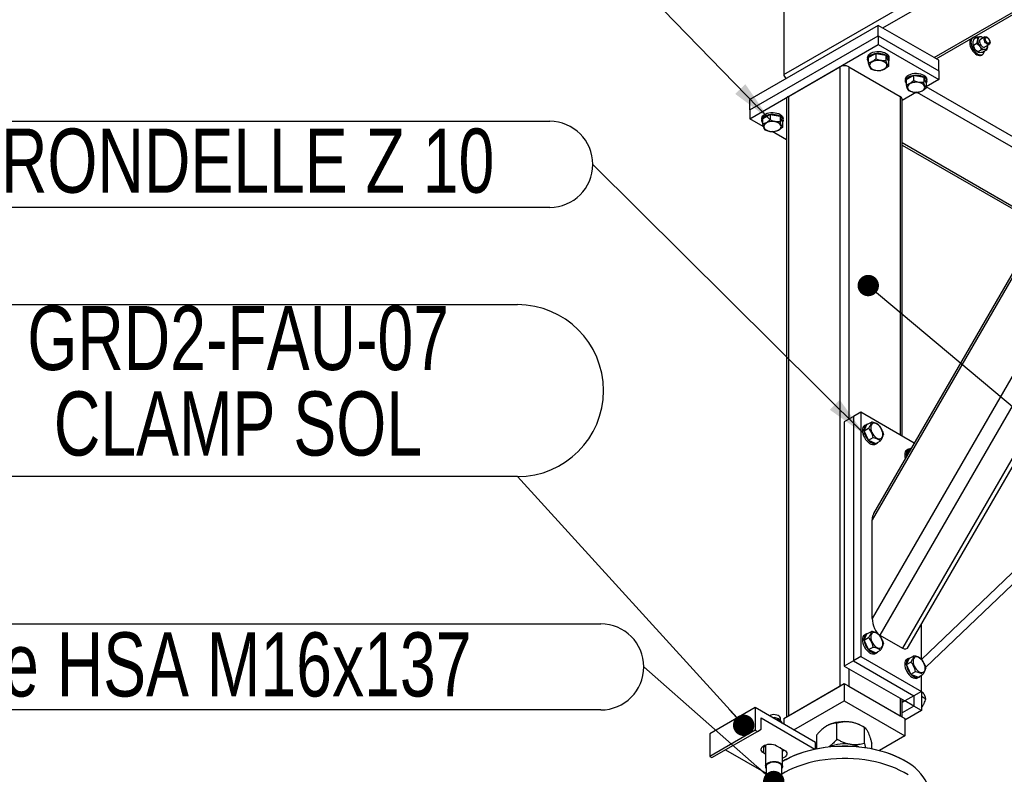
# Model space of a CAD drawing. Header units: millimetres. Extents: x 5 to 589, y 5 to 415.
# Tile 56 of 76: x 389 to 435, y 296 to 331. Entities that reach past the tile are written whole.
import ezdxf

# ---------------------------------------------------------------- set-up
doc = ezdxf.new("R2010")
doc.units = ezdxf.units.MM
doc.layers.add('NOTES', color=6, linetype='Continuous')
doc.layers.add('TRAIT-FORT', color=4, linetype='Continuous', lineweight=25)
doc.styles.add('SLDTEXTSTYLE0', font='TXT', dxfattribs={"width": 0.75})
doc.dimstyles.new('SLDDIMSTYLE2', dxfattribs={"dimtxt": 0.18, "dimasz": 1, "dimexe": 0, "dimexo": 0.0625, "dimgap": 0, "dimtad": 0, "dimtih": 1, "dimtoh": 1, "dimdec": 0, "dimrnd": 1e-09, "dimzin": 0, "dimdsep": 46, "dimtxsty": 'Standard', "dimblk1": 'DOT', "dimblk2": 'DOT', "dimsah": 1, "dimcen": 0.09, "dimadec": 0, "dimazin": 0, "dimtfac": 1, "dimtdec": 0, "dimtofl": 0, "dimtmove": 0, "dimatfit": 3, "dimldrblk": 'DOT', "dimfxl": 1, "dimfrac": 2, "dimtolj": 1, "dimtzin": 0, "dimarcsym": 0})
doc.dimstyles.new('SLDDIMSTYLE3', dxfattribs={"dimtxt": 0.18, "dimasz": 2, "dimexe": 0, "dimexo": 0.0625, "dimgap": 0, "dimtad": 0, "dimtih": 1, "dimtoh": 1, "dimdec": 0, "dimrnd": 1e-09, "dimzin": 0, "dimdsep": 46, "dimtxsty": 'Standard', "dimsah": 1, "dimcen": 0.09, "dimadec": 0, "dimazin": 0, "dimtfac": 2, "dimtdec": 0, "dimtofl": 0, "dimtmove": 0, "dimatfit": 3, "dimfxl": 1, "dimfrac": 2, "dimtolj": 1, "dimtzin": 0, "dimarcsym": 0})

# ---------------------------------------------------------------- blocks, each defined once
blk = doc.blocks.new('SW_NOTE_6')
at = {"layer": 'NOTES', "color": 0}
for p, q in [((-25.912, 8.05), (0, 8.05)), ((0, 0), (-25.912, 0))]:
    blk.add_line(p, q, dxfattribs=at)
for centre, start, end in [((-25.912, 4.025), 90, 270), ((0, 4.025), 270, 90)]:
    blk.add_arc(centre, 4.025, start, end, dxfattribs=at)
at = {"layer": 'NOTES', "color": 0, "char_height": 3, "attachment_point": 2, "style": 'SLDTEXTSTYLE0'}
for s, insert in [('GRD2-FAU-07', (-13.062, 7.988)), ('CLAMP SOL', (-13.073, 3.988))]:
    blk.add_mtext(s, dxfattribs=dict(at, insert=insert))
blk = doc.blocks.new('_Dot')
at = {"color": 0, "linetype": 'ByBlock', "lineweight": -2}
blk.add_line((-0.5, 0), (-1, 0), dxfattribs=at)
at = {"color": 0, "linetype": 'ByBlock', "const_width": 0.5}
blk.add_lwpolyline([(-0.25, 0, 1), (0.25, 0, 1)], format="xyb", close=True, dxfattribs=at)
blk = doc.blocks.new('SW_NOTE_9')
at = {"layer": 'NOTES', "color": 0}
for p, q in [((-29.937, 2.013), (-2.013, 2.013)), ((-2.013, -2.013), (-29.937, -2.013))]:
    blk.add_line(p, q, dxfattribs=at)
for centre, start, end in [((-29.937, 0), 90, 270), ((-2.013, 0), 270, 90)]:
    blk.add_arc(centre, 2.013, start, end, dxfattribs=at)
at = {"layer": 'NOTES', "color": 0, "insert": (-16.141, 1.673), "char_height": 3, "attachment_point": 2, "style": 'SLDTEXTSTYLE0'}
blk.add_mtext('RONDELLE Z 10', dxfattribs=at)
blk = doc.blocks.new('SW_NOTE_13')
at = {"layer": 'NOTES', "color": 0}
for p, q in [((-44.906, 2.013), (-2.013, 2.013)), ((-2.013, -2.013), (-44.906, -2.013))]:
    blk.add_line(p, q, dxfattribs=at)
blk.add_arc((-2.013, 0), 2.013, 270, 90, dxfattribs=at)
at = {"layer": 'NOTES', "color": 0, "insert": (-23.531, 1.617), "char_height": 3, "attachment_point": 2, "style": 'SLDTEXTSTYLE0'}
blk.add_mtext('Cheville HSA M16x137', dxfattribs=at)

msp = doc.modelspace()

# ---------------------------------------------------------------- linework, layer by layer
at = {"layer": 'TRAIT-FORT', "color": 4, "linetype": 'Continuous', "lineweight": 25}
for p, q in [((424.2819, 328.50013), (468.54667, 354.05364)), ((451.85908, 342.25646), (428.77205, 302.26853)), ((451.00549, 342.1719), (428.41849, 303.05003)), ((452.91977, 341.64414), (429.83274, 301.65621)), ((430.12136, 301.7336), (452.99705, 341.35552)), ((447.00552, 339.86277), (428.41849, 307.66907)), ((446.7817, 339.65866), (428.48336, 307.96499)), ((428.9134, 330.68401), (442.3838, 338.46031)), ((431.31759, 329.2961), (444.22221, 336.74578)), ((431.40545, 329.24541), (444.31001, 336.69505)), ((424.2819, 334.4402), (424.2819, 328.50013)), ((428.70131, 330.80644), (422.6909, 327.33671)), ((428.70131, 330.31652), (428.70131, 330.80644)), ((431.52974, 329.17363), (428.70131, 330.80644)), ((422.6909, 326.84678), (428.70131, 330.31652)), ((428.70131, 330.31652), (428.70131, 329.90826)), ((428.70131, 330.31652), (431.52974, 328.6837)), ((433.12559, 330.22728), (433.07251, 330.19664)), ((433.32398, 330.24704), (433.16524, 330.1554)), ((433.68975, 330.26433), (433.48036, 330.14346)), ((433.58043, 330.23557), (433.55373, 330.25093)), ((422.6909, 326.43852), (428.70131, 329.90826)), ((428.70131, 329.90826), (431.52974, 328.27544)), ((433.30705, 329.95101), (433.14831, 329.85937)), ((433.68037, 329.79701), (433.88976, 329.91788)), ((428.20135, 329.29597), (428.20135, 329.21431)), ((428.23122, 329.29563), (428.58829, 329.49)), ((428.23122, 329.29563), (428.23122, 329.05086)), ((428.58829, 329.49), (428.58829, 329.24524)), ((428.58829, 329.49), (429.05838, 329.40868)), ((429.05838, 329.40868), (429.05838, 329.16391)), ((429.1714, 329.13298), (429.05838, 329.40868)), ((429.20128, 329.21431), (429.20128, 329.29597)), ((433.35055, 329.57219), (433.37719, 329.55678)), ((433.5279, 329.65368), (433.36916, 329.56204)), ((433.52244, 329.41721), (433.57551, 329.44785)), ((433.76575, 329.65236), (433.607, 329.56072)), ((424.49405, 327.47945), (426.89824, 328.86736)), ((426.89824, 328.86736), (426.89824, 299.88016)), ((427.3224, 328.86736), (429.72659, 327.47945)), ((427.3224, 328.86736), (427.3224, 312.37319)), ((429.1714, 329.13298), (429.1714, 328.88821)), ((431.52974, 328.6837), (431.52974, 329.17363)), ((429.99896, 328.27514), (430.35603, 328.46951)), ((430.35603, 328.46951), (430.35603, 328.22474)), ((430.35603, 328.46951), (430.82619, 328.38815)), ((430.82619, 328.38815), (430.82619, 328.14338)), ((430.93921, 328.11245), (430.82619, 328.38815)), ((431.52974, 328.6837), (431.52974, 328.27544)), ((429.96909, 328.27548), (429.96909, 328.19381)), ((429.99896, 328.27514), (429.99896, 328.03037)), ((437.73942, 323.9969), (430.93914, 327.92262)), ((431.52974, 328.27544), (430.93921, 327.93454)), ((430.93921, 328.11245), (430.93921, 327.86768)), ((430.96908, 328.19377), (430.96908, 328.27544)), ((424.49405, 327.47945), (424.49405, 298.49225)), ((429.72659, 327.47945), (429.72659, 311.6384)), ((430.48477, 327.67219), (429.81453, 327.28527)), ((437.52733, 323.6295), (430.52644, 327.67103)), ((422.6909, 326.84678), (422.6909, 327.33671)), ((424.40618, 327.35702), (424.40618, 298.44156)), ((429.81446, 311.58771), (429.81446, 327.35702)), ((422.6909, 326.84678), (422.6909, 326.43852)), ((423.2815, 326.43821), (423.6385, 326.63255)), ((423.6385, 326.63255), (423.6385, 326.38778)), ((423.6385, 326.63255), (424.10859, 326.55123)), ((424.10859, 326.55123), (424.10859, 326.30646)), ((424.22168, 326.27557), (424.10859, 326.55123)), ((423.31926, 326.07578), (422.6909, 326.43852)), ((423.25156, 326.43852), (423.25156, 326.35685)), ((423.2815, 326.43821), (423.2815, 326.19344)), ((424.22168, 326.27557), (424.22168, 326.0308)), ((424.25155, 326.35689), (424.25155, 326.43856)), ((424.40611, 325.44835), (423.73426, 325.8362)), ((436.32531, 321.5476), (429.81446, 325.30623)), ((429.81453, 325.20477), (436.28141, 321.47152)), ((447.14086, 316.81413), (430.72308, 301.13291)), ((430.90853, 300.75225), (447.28996, 316.39871)), ((427.88818, 312.69975), (427.53462, 312.49564)), ((430.38489, 311.25842), (427.88818, 312.69975)), ((427.88818, 312.69975), (427.88818, 301.26818)), ((427.53462, 312.49564), (427.11032, 312.25069)), ((427.11032, 312.25069), (427.11032, 300.81913)), ((427.53462, 312.49564), (427.53462, 301.06408)), ((428.17269, 312.11919), (428.38471, 312.24158)), ((428.0389, 311.82667), (428.17269, 312.11919)), ((428.0389, 311.82667), (428.25091, 311.94907)), ((428.24936, 311.38654), (428.0389, 311.82667)), ((428.13311, 312.11214), (428.06243, 312.07134)), ((428.24936, 311.38654), (428.46138, 311.50894)), ((428.24936, 311.38654), (428.59355, 311.23897)), ((428.59355, 311.23897), (428.80557, 311.36136)), ((428.5624, 311.20528), (428.63307, 311.24608)), ((430.01886, 310.68367), (430.15258, 310.97622)), ((430.113, 310.96917), (430.04232, 310.92837)), ((430.15258, 310.97622), (430.25657, 311.03625)), ((430.01886, 310.68367), (430.07011, 310.71325)), ((430.0343, 310.65131), (430.01886, 310.68367)), ((428.41849, 303.05003), (428.41849, 307.66907)), ((430.71661, 301.14183), (430.71661, 302.76453)), ((428.0389, 302.02819), (428.17269, 302.32071)), ((428.0389, 302.02819), (428.25091, 302.15059)), ((428.13311, 302.31364), (428.06243, 302.27284)), ((428.17269, 302.32071), (428.38471, 302.4431)), ((428.77205, 302.26853), (429.83274, 301.65621)), ((428.24936, 301.58806), (428.0389, 302.02819)), ((428.24936, 301.58806), (428.46138, 301.71046)), ((427.88818, 301.26818), (427.53462, 301.06408)), ((427.88818, 301.26818), (430.71661, 299.63537)), ((428.24936, 301.58806), (428.59355, 301.44049)), ((428.5624, 301.40678), (428.63307, 301.44758)), ((428.59355, 301.44049), (428.80557, 301.56288)), ((430.15258, 301.17774), (430.3646, 301.30014)), ((427.53462, 301.06408), (427.11032, 300.81913)), ((427.11032, 300.81913), (429.93874, 299.18632)), ((427.53462, 301.06408), (430.36305, 299.43126)), ((430.01886, 300.88519), (430.15258, 301.17774)), ((430.01886, 300.88519), (430.23087, 301.00758)), ((430.22925, 300.4451), (430.01886, 300.88519)), ((430.113, 301.17067), (430.04232, 301.12987)), ((427.3224, 300.6967), (427.3224, 299.88016)), ((430.22925, 300.4451), (430.44127, 300.56749)), ((430.22925, 300.4451), (430.57344, 300.29752)), ((430.54229, 300.26381), (430.61296, 300.30461)), ((430.57344, 300.29752), (430.78546, 300.41992)), ((430.71661, 299.63537), (430.71661, 300.38017)), ((424.2819, 298.36978), (427.11032, 300.00259)), ((424.49405, 298.49225), (426.89824, 299.88016)), ((427.11032, 300.00259), (427.11032, 299.18605)), ((427.11032, 300.00259), (429.93874, 298.36978)), ((427.3224, 299.88016), (429.72659, 298.49225)), ((430.36305, 299.43126), (429.93874, 299.18632)), ((430.36298, 299.43125), (430.36298, 298.94142)), ((430.71661, 299.63537), (430.36305, 299.43126)), ((430.71654, 299.63536), (430.71654, 298.73731)), ((430.71654, 299.62559), (430.78539, 299.58584)), ((430.71661, 299.41027), (430.91918, 299.29332)), ((424.75886, 297.82859), (427.11032, 299.18605)), ((427.11032, 299.18605), (429.93874, 297.55324)), ((429.72659, 299.30879), (429.72659, 298.49225)), ((429.81446, 298.44156), (429.81446, 299.2581)), ((430.36298, 298.94142), (429.81446, 298.62476)), ((429.93874, 299.18632), (429.81453, 299.11461)), ((430.36298, 298.94142), (429.93874, 299.18632)), ((430.71654, 298.73731), (430.36298, 298.94142)), ((422.93846, 298.87956), (420.81709, 297.65492)), ((422.93846, 298.87956), (422.93846, 297.81805)), ((425.76688, 297.24674), (422.93846, 298.87956)), ((430.71654, 298.73731), (429.93874, 298.2883)), ((423.22128, 298.38966), (425.73937, 296.936)), ((423.22128, 297.85891), (423.22128, 298.38966)), ((424.18762, 298.18587), (424.1009, 298.29825)), ((424.12727, 298.26403), (424.12727, 298.36947)), ((424.2819, 298.36978), (424.2819, 298.10393)), ((426.76667, 297.39379), (426.76667, 298.14845)), ((428.04942, 297.95), (427.92365, 298.02265)), ((429.93874, 298.36978), (429.93874, 297.55324)), ((422.93846, 297.81805), (420.81709, 296.59341)), ((420.81709, 297.65492), (420.81709, 296.59341)), ((420.92316, 296.53218), (423.04453, 297.75682)), ((422.93846, 297.81805), (423.04453, 297.75682)), ((423.04453, 297.75682), (423.22128, 297.85891)), ((425.82771, 296.95414), (425.82771, 297.60639)), ((428.04928, 297.19541), (428.04928, 297.95006)), ((429.93874, 297.55324), (428.75594, 296.87042)), ((423.34536, 297.07347), (423.32607, 297.08538)), ((423.34536, 296.74684), (423.34536, 297.07347)), ((423.4223, 297.02905), (423.34536, 297.07347)), ((423.4223, 297.12853), (423.4223, 296.12399)), ((423.94566, 297.09339), (424.10785, 296.99976)), ((425.76688, 296.94178), (425.76688, 297.24674)), ((428.04928, 297.19541), (428.10579, 296.99991)), ((428.393, 296.95415), (428.393, 297.20959)), ((420.81709, 296.59341), (420.92316, 296.53218)), ((421.55961, 296.89964), (423.46229, 295.80124)), ((423.4223, 296.70242), (423.34536, 296.74684)), ((424.13705, 296.98291), (424.29923, 296.88928)), ((424.22228, 296.12403), (424.22228, 296.93374)), ((423.46229, 296.12403), (423.46229, 294.48324)), ((424.18229, 294.4832), (424.18229, 296.12399)), ((424.31683, 296.40955), (424.28142, 296.38917)), ((429.87785, 296.42446), (429.90388, 296.40959)), ((429.93922, 296.38917), (429.90388, 296.40959))]:
    msp.add_line(p, q, dxfattribs=at)
at = {"layer": 'TRAIT-FORT', "color": 4, "linetype": 'Continuous', "lineweight": 25, "flags": 128}
for points in [[(433.29613, 330.23101), (433.24353, 330.24539), (433.1854, 330.24699), (433.13408, 330.2318), (433.09153, 330.20053), (433.05963, 330.15436), (433.03967, 330.09522), (433.03239, 330.02554), (433.03812, 329.94818), (433.05667, 329.86628)], [(433.93116, 330.00946), (433.92489, 329.96496), (433.90662, 329.93165), (433.87796, 329.91251), (433.84141, 329.90927), (433.80034, 329.92214), (433.75826, 329.95007), (433.71908, 329.99048), (433.6861, 330.03987), (433.66237, 330.09379), (433.64989, 330.1475), (433.64989, 330.19619), (433.66237, 330.2355), (433.6861, 330.26202), (433.71908, 330.27333), (433.75826, 330.26851), (433.80034, 330.24786), (433.84141, 330.2133), (433.87796, 330.16787), (433.90662, 330.11564), (433.92489, 330.06123), (433.93116, 330.00946)], [(433.91626, 330.04166), (433.90985, 330.00348), (433.89144, 329.97726), (433.86326, 329.9662), (433.82859, 329.97166), (433.79178, 329.99292), (433.75718, 330.02743), (433.72893, 330.07108), (433.71052, 330.11856), (433.70411, 330.16413), (433.71052, 330.20233), (433.72893, 330.22855), (433.75718, 330.23957), (433.79178, 330.23415), (433.82859, 330.21289), (433.86326, 330.17834), (433.89144, 330.13473), (433.90985, 330.08725), (433.91626, 330.04166)], [(433.07251, 330.19664), (433.03846, 330.16989), (433.00656, 330.12373), (432.9866, 330.06458), (432.97932, 329.99491), (432.98505, 329.91754), (433.0036, 329.83564)], [(433.0036, 329.83564), (433.03421, 329.75256), (433.07555, 329.67171), (433.12599, 329.59639), (433.18351, 329.52966), (433.24562, 329.47434), (433.30989, 329.43259), (433.37361, 329.4062), (433.43424, 329.39622), (433.48926, 329.40303), (433.52244, 329.41721)], [(433.05667, 329.86628), (433.08728, 329.78319), (433.12862, 329.70235), (433.17906, 329.62703), (433.23658, 329.5603), (433.29869, 329.50498), (433.36296, 329.46323), (433.42668, 329.43683), (433.48731, 329.42685), (433.54233, 329.43367), (433.58954, 329.457), (433.62696, 329.49592), (433.65299, 329.54885), (433.66405, 329.59369)], [(433.48036, 330.14346), (433.45716, 330.12146), (433.44219, 330.08458), (433.4395, 330.03757), (433.44934, 329.98454), (433.47079, 329.93027), (433.50201, 329.87954), (433.54018, 329.83687), (433.58192, 329.80603), (433.62353, 329.7898), (433.66136, 329.78957), (433.68037, 329.79701)], [(433.80971, 329.82091), (433.80965, 329.85566), (433.8085, 329.87094)], [(428.20135, 329.29597), (428.20371, 329.32435), (428.22199, 329.37819), (428.25766, 329.42907), (428.30925, 329.47513), (428.37513, 329.51472), (428.45268, 329.54641), (428.53933, 329.56902), (428.63172, 329.58179), (428.72674, 329.58425), (428.82081, 329.57627), (428.9105, 329.55812)], [(428.23122, 329.11601), (428.22118, 329.13388), (428.20344, 329.1878), (428.20371, 329.24269), (428.22199, 329.29653), (428.25766, 329.34741), (428.30925, 329.39346), (428.37513, 329.43305), (428.45268, 329.46474), (428.53933, 329.48736), (428.63172, 329.50013), (428.72674, 329.50258), (428.82081, 329.4946), (428.9105, 329.47646)], [(428.9105, 329.55812), (428.99263, 329.53056), (429.06432, 329.49448), (429.12278, 329.45122), (429.16607, 329.40241), (429.19258, 329.34966), (429.20128, 329.29597)], [(428.9105, 329.47646), (428.99263, 329.4489), (429.06432, 329.41281), (429.12278, 329.36956), (429.16607, 329.32074), (429.19258, 329.26799), (429.20128, 329.21337), (429.19197, 329.15879), (429.17147, 329.11597)], [(428.81723, 329.15178), (428.73429, 329.16081), (428.64993, 329.15968), (428.56779, 329.14847), (428.49146, 329.1276), (428.42429, 329.0981), (428.36933, 329.06115), (428.3288, 329.01837), (428.30453, 328.97173), (428.29765, 328.92315), (428.30844, 328.8748), (428.33635, 328.82886), (428.38019, 328.78721), (428.43811, 328.75174), (428.50757, 328.72402), (428.58539, 328.70526), (428.66834, 328.69623), (428.75277, 328.69732), (428.83483, 328.70857), (428.91124, 328.72939), (428.97834, 328.75894), (429.0333, 328.79589), (429.07389, 328.83863), (429.0981, 328.88531), (429.10498, 328.93389), (429.09426, 328.9822), (429.06627, 329.02818), (429.02244, 329.06983), (428.96451, 329.1053), (428.89512, 329.13298), (428.81723, 329.15178)], [(429.96909, 328.27548), (429.97152, 328.30382), (429.98979, 328.35766), (430.0254, 328.40858), (430.07705, 328.45459), (430.14287, 328.49422), (430.22049, 328.52587), (430.30707, 328.54853), (430.39946, 328.5613), (430.49448, 328.56375), (430.58855, 328.55577), (430.67824, 328.53763)], [(429.99903, 328.09548), (429.98892, 328.11338), (429.97118, 328.1673), (429.97152, 328.22215), (429.98979, 328.27599), (430.0254, 328.32691), (430.07705, 328.37293), (430.14287, 328.41256), (430.22049, 328.44421), (430.30707, 328.46686), (430.39946, 328.47963), (430.49448, 328.48208), (430.58855, 328.4741), (430.67824, 328.45596)], [(430.67824, 328.53763), (430.76044, 328.51003), (430.83206, 328.47398), (430.89052, 328.43073), (430.93388, 328.38187), (430.96032, 328.32916), (430.96908, 328.27544)], [(430.67824, 328.45596), (430.76044, 328.42836), (430.83206, 328.39231), (430.89052, 328.34906), (430.93388, 328.30021), (430.96032, 328.2475), (430.96908, 328.19284), (430.95978, 328.13826), (430.93921, 328.09548)], [(430.58497, 328.13128), (430.50203, 328.14032), (430.41767, 328.13919), (430.33553, 328.12798), (430.2592, 328.10711), (430.1921, 328.07756), (430.13707, 328.04066), (430.09654, 327.99787), (430.07233, 327.9512), (430.06539, 327.90265), (430.07618, 327.8543), (430.10416, 327.80833), (430.14799, 327.76667), (430.20585, 327.73125), (430.27531, 327.70353), (430.3532, 327.68473), (430.43614, 327.67569), (430.52051, 327.67682), (430.60264, 327.68803), (430.67898, 327.7089), (430.74608, 327.73845), (430.8011, 327.77535), (430.84163, 327.81814), (430.86584, 327.86481), (430.87272, 327.9134), (430.862, 327.96171), (430.83401, 328.00768), (430.79018, 328.04934), (430.73232, 328.08476), (430.66286, 328.11248), (430.58497, 328.13128)], [(423.25156, 326.43852), (423.25398, 326.46694), (423.27226, 326.52078), (423.30786, 326.57162), (423.35952, 326.61771), (423.4254, 326.6573), (423.50295, 326.68899), (423.58961, 326.71161), (423.68199, 326.72438), (423.77701, 326.72683), (423.87101, 326.71881), (423.96077, 326.70071)], [(423.28143, 326.25856), (423.27138, 326.27642), (423.25371, 326.33038), (423.25398, 326.38527), (423.27226, 326.43911), (423.30786, 326.48995), (423.35952, 326.53604), (423.4254, 326.57563), (423.50295, 326.60732), (423.58961, 326.62994), (423.68199, 326.64271), (423.77701, 326.64516), (423.87101, 326.63714), (423.96077, 326.61904)], [(423.96077, 326.70071), (424.04291, 326.67315), (424.11459, 326.63706), (424.17306, 326.59381), (424.21635, 326.54499), (424.24285, 326.49224), (424.25155, 326.43856)], [(423.96077, 326.61904), (424.04291, 326.59148), (424.11459, 326.55539), (424.17306, 326.51214), (424.21635, 326.46332), (424.24285, 326.41057), (424.25155, 326.35596), (424.24218, 326.30134), (424.22168, 326.25852)], [(423.86751, 326.29436), (423.78456, 326.30339), (423.7002, 326.30227), (423.61807, 326.29105), (423.54173, 326.27019), (423.47456, 326.24068), (423.41954, 326.2037), (423.37908, 326.16095), (423.3548, 326.11431), (423.34792, 326.06573), (423.35871, 326.01738), (423.38656, 325.9714), (423.43046, 325.92979), (423.48839, 325.89432), (423.55785, 325.86661), (423.63567, 325.84784), (423.71861, 325.83881), (423.80304, 325.8399), (423.88511, 325.85115), (423.96144, 325.87194), (424.02854, 325.90149), (424.08357, 325.93847), (424.1241, 325.98118), (424.14837, 326.02789), (424.15519, 326.07644), (424.14446, 326.12475), (424.11654, 326.17076), (424.07264, 326.21238), (424.01472, 326.24784), (423.9454, 326.27556), (423.86751, 326.29436)], [(427.98583, 311.98322), (427.96614, 311.9204), (427.95892, 311.84739), (427.96445, 311.76685), (427.98259, 311.68164), (428.01267, 311.59486), (428.0536, 311.50963), (428.10384, 311.42908), (428.16163, 311.35608), (428.22488, 311.29328), (428.29124, 311.24298), (428.35841, 311.20696), (428.42395, 311.18648), (428.48545, 311.18236), (428.54068, 311.19471), (428.5624, 311.20528)], [(428.0565, 312.02402), (428.03681, 311.96119), (428.02959, 311.88819), (428.03512, 311.80765), (428.05326, 311.72244), (428.08334, 311.63566), (428.12427, 311.55043), (428.17451, 311.46988), (428.2323, 311.39688), (428.29556, 311.33408), (428.36191, 311.28378), (428.42908, 311.24775), (428.49462, 311.22728), (428.55613, 311.22316), (428.61135, 311.23551), (428.65829, 311.26393), (428.68425, 311.29137)], [(428.36717, 312.10109), (428.35004, 312.04497), (428.34519, 311.97907), (428.35281, 311.90632), (428.37257, 311.82987), (428.40359, 311.75309), (428.44452, 311.67933), (428.49361, 311.61178), (428.54871, 311.5534), (428.60738, 311.50678), (428.66699, 311.47397), (428.72512, 311.45629), (428.77907, 311.45464), (428.82647, 311.46907), (428.86538, 311.49888), (428.89404, 311.54281), (428.91117, 311.59895), (428.91603, 311.66483), (428.90841, 311.7376), (428.88865, 311.81405), (428.85763, 311.89083), (428.81663, 311.96463), (428.76753, 312.03218), (428.71251, 312.0905), (428.65384, 312.13714), (428.59416, 312.16997), (428.5361, 312.18761), (428.48215, 312.18926), (428.43468, 312.17488), (428.39577, 312.14506), (428.36717, 312.10109)], [(427.98583, 302.18474), (427.96614, 302.12192), (427.95892, 302.04891), (427.96445, 301.96835), (427.98259, 301.88314), (428.01267, 301.79638), (428.0536, 301.71113), (428.10384, 301.6306), (428.16163, 301.5576), (428.22488, 301.4948), (428.29124, 301.4445), (428.35841, 301.40848), (428.42395, 301.388), (428.48545, 301.38386), (428.54068, 301.39623), (428.5624, 301.40678)], [(428.0565, 302.22554), (428.03681, 302.16271), (428.02959, 302.08971), (428.03512, 302.00915), (428.05326, 301.92394), (428.08334, 301.83718), (428.12427, 301.75193), (428.17451, 301.6714), (428.2323, 301.5984), (428.29556, 301.5356), (428.36191, 301.4853), (428.42908, 301.44927), (428.49462, 301.4288), (428.55613, 301.42466), (428.61135, 301.43703), (428.65829, 301.46543), (428.68425, 301.49287)], [(428.36717, 302.30261), (428.35004, 302.24647), (428.34519, 302.18059), (428.35281, 302.10782), (428.37257, 302.03139), (428.40359, 301.95461), (428.44452, 301.88083), (428.49361, 301.81328), (428.54871, 301.75492), (428.60738, 301.70828), (428.66699, 301.67549), (428.72512, 301.65781), (428.77907, 301.65616), (428.82647, 301.67057), (428.86538, 301.7004), (428.89404, 301.74433), (428.91117, 301.80045), (428.91603, 301.86635), (428.90841, 301.9391), (428.88865, 302.01555), (428.85763, 302.09233), (428.81663, 302.16613), (428.76753, 302.23368), (428.71251, 302.29202), (428.65384, 302.33864), (428.59416, 302.37149), (428.5361, 302.38913), (428.48215, 302.39077), (428.43468, 302.37638), (428.39577, 302.34657), (428.36717, 302.30261)], [(430.34706, 301.15965), (430.32993, 301.1035), (430.32508, 301.03762), (430.3327, 300.96485), (430.35246, 300.88842), (430.38348, 300.81164), (430.42441, 300.73786), (430.4735, 300.67032), (430.5286, 300.61196), (430.58727, 300.56532), (430.64695, 300.53248), (430.70501, 300.51485), (430.75896, 300.5132), (430.80636, 300.52761), (430.84527, 300.55744), (430.87393, 300.60136), (430.89106, 300.65749), (430.89592, 300.72339), (430.8883, 300.79614), (430.86854, 300.87258), (430.83752, 300.94936), (430.79652, 301.02316), (430.74742, 301.09071), (430.6924, 301.14905), (430.63373, 301.19567), (430.57405, 301.22853), (430.51599, 301.24616), (430.46204, 301.24781), (430.41457, 301.23342), (430.37566, 301.20361), (430.34706, 301.15965)], [(429.96572, 301.04177), (429.94603, 300.97895), (429.93881, 300.90594), (429.94434, 300.82539), (429.96248, 300.74018), (429.99256, 300.65341), (430.03349, 300.56817), (430.08373, 300.48763), (430.14152, 300.41463), (430.20478, 300.35184), (430.2712, 300.3015), (430.33836, 300.26547), (430.40384, 300.24503), (430.46534, 300.24089), (430.52057, 300.25326), (430.54229, 300.26381)], [(430.03639, 301.08257), (430.0167, 301.01975), (430.00948, 300.94674), (430.01501, 300.86618), (430.03315, 300.78098), (430.06323, 300.69421), (430.10416, 300.60896), (430.1544, 300.52843), (430.21219, 300.45543), (430.27545, 300.39263), (430.34187, 300.3423), (430.40904, 300.30627), (430.47452, 300.28583), (430.53602, 300.28169), (430.59124, 300.29406), (430.63818, 300.32247), (430.66414, 300.3499)], [(424.12727, 298.36947), (424.12336, 298.39758), (424.10299, 298.43838), (424.06631, 298.47513), (424.01539, 298.50576), (423.95335, 298.5285), (423.88362, 298.54197), (423.81032, 298.54543), (423.73776, 298.53866), (423.67006, 298.52207), (423.61119, 298.49658), (423.6064, 298.49389)], [(424.21176, 298.14445), (424.21048, 298.14753), (424.18068, 298.1944), (424.13408, 298.23648), (424.07298, 298.27183), (424.00008, 298.29873), (423.91889, 298.31594), (423.91336, 298.31672)], [(423.34536, 296.74684), (423.28952, 296.78662), (423.24926, 296.83229), (423.22627, 296.88177), (423.22155, 296.93292), (423.23544, 296.98353), (423.26727, 297.03133), (423.31562, 297.07435), (423.37833, 297.11055), (423.45278, 297.13843), (423.53559, 297.1568), (423.62326, 297.16482), (423.71194, 297.16214), (423.79765, 297.14886), (423.87675, 297.12562), (423.94566, 297.09339)], [(423.4223, 297.06175), (423.42122, 297.06346), (423.40079, 297.1131)], [(429.91285, 296.40423), (429.71601, 296.5086), (429.50743, 296.60519), (429.28827, 296.69348), (429.05926, 296.77313), (428.82162, 296.84375), (428.57629, 296.9051), (428.32442, 296.95683), (428.06722, 296.99872), (427.80564, 297.03061), (427.54096, 297.05237), (427.27432, 297.06381), (427.00701, 297.06498), (426.74024, 297.05587), (426.47502, 297.03645), (426.21269, 297.00686), (425.95428, 296.96723), (425.70113, 296.91771), (425.45418, 296.85854), (425.21472, 296.78998), (424.98369, 296.71236), (424.76217, 296.62597), (424.5511, 296.5313), (424.35149, 296.4286), (424.22228, 296.35425)], [(424.31683, 296.40955), (424.38602, 296.44856), (424.58306, 296.54993), (424.7915, 296.64348), (425.01026, 296.72873), (425.23839, 296.80539), (425.47489, 296.87309), (425.71866, 296.93152), (425.96871, 296.98041), (426.22389, 297.01958), (426.48297, 297.04877), (426.74482, 297.06797), (427.00829, 297.07696), (427.27237, 297.07579), (427.53556, 297.06446), (427.79688, 297.04301), (428.05522, 297.01152), (428.30925, 296.97014), (428.55795, 296.91906), (428.80024, 296.85853), (429.03491, 296.78876), (429.26102, 296.71009), (429.47749, 296.62289), (429.68337, 296.52755), (429.87785, 296.42446)], [(424.29923, 296.88928), (424.35506, 296.84949), (424.39532, 296.80383), (424.41832, 296.75435), (424.42297, 296.70316), (424.40908, 296.65255), (424.37725, 296.60475), (424.32897, 296.56177), (424.26625, 296.52556), (424.22228, 296.50758)], [(424.31555, 296.87933), (424.26625, 296.85219), (424.22228, 296.83421)], [(423.42358, 296.14279), (423.4399, 296.19184), (423.47416, 296.2377), (423.5246, 296.27827), (423.58907, 296.31159), (423.66439, 296.33616), (423.74707, 296.35079), (423.83325, 296.35484), (423.91889, 296.34807), (424.00008, 296.33086), (424.07298, 296.30396), (424.13408, 296.26861), (424.18068, 296.22653), (424.21048, 296.17966), (424.22215, 296.13018), (424.21513, 296.08043), (424.18964, 296.0327), (424.18229, 296.02332)], [(423.46229, 296.12403), (423.4635, 296.14093), (423.47901, 296.18663), (423.51172, 296.2291), (423.56, 296.26639), (423.6215, 296.29653), (423.69305, 296.31798), (423.77101, 296.32973), (423.85166, 296.33113), (423.93069, 296.32218), (424.0044, 296.3033), (424.06894, 296.27539), (424.12106, 296.23992), (424.15829, 296.19866), (424.17865, 296.15358), (424.18229, 296.12399)], [(430.09722, 295.72093), (429.91285, 295.83266), (429.71601, 295.93703), (429.50743, 296.03361), (429.28827, 296.1219), (429.05926, 296.20155), (428.82162, 296.27217), (428.57629, 296.33352), (428.32442, 296.38526), (428.06722, 296.42715), (427.80564, 296.45903), (427.54096, 296.48079), (427.27432, 296.49224), (427.00701, 296.4934), (426.74024, 296.4843), (426.47502, 296.46487), (426.21269, 296.43528), (425.95428, 296.39565), (425.70113, 296.34613), (425.45418, 296.28696), (425.21472, 296.21841), (424.98369, 296.14078), (424.76217, 296.0544), (424.5511, 295.95972), (424.35149, 295.85703), (424.18229, 295.75826)], [(431.11029, 294.75662), (431.10328, 294.89334), (431.0786, 295.04696), (431.03611, 295.19933), (430.9761, 295.34975), (430.89888, 295.49749), (430.80468, 295.64188), (430.69402, 295.78237), (430.56731, 295.91828), (430.42522, 296.04896), (430.2683, 296.17389), (430.09722, 296.29251), (429.91285, 296.40423)]]:
    msp.add_lwpolyline(points, dxfattribs=at)
at = {"layer": 'TRAIT-FORT', "color": 4, "linetype": 'Continuous', "lineweight": 25}
for centre, radius, start, end in [((433.48538, 330.13214), 0.13495, 92.962151, 185.348709), ((433.46365, 330.03252), 0.23485, 51.923991, 86.39868), ((433.60212, 329.98635), 0.48092, 179.93639, 218.015408), ((433.83194, 330.11903), 0.48092, 179.93639, 218.015408), ((433.72758, 329.99378), 0.32339, 211.908737, 261.957078), ((433.67542, 329.80828), 0.13489, 272.937709, 5.373151), ((433.57516, 329.94225), 0.43289, 215.61383, 238.744671), ((427.11032, 328.45817), 0.46089, 62.602705, 117.397295), ((424.55605, 327.3422), 0.1506, 114.312517, 174.354913), ((429.66459, 327.3422), 0.1506, 5.645087, 65.687483), ((428.15991, 311.90924), 0.18915, 121.019816, 156.975951), ((428.22208, 311.95672), 0.17873, 97.770651, 157.88133), ((430.1398, 310.76628), 0.18915, 121.019816, 156.975951), ((430.44146, 310.73018), 0.43226, 159.571771, 193.576892), ((430.20197, 310.81376), 0.17873, 97.770651, 157.88133), ((430.42357, 310.68413), 0.48374, 161.170595, 198.479816), ((428.15985, 302.11078), 0.18908, 121.009402, 156.973829), ((428.22197, 302.15834), 0.1786, 97.743361, 157.898776), ((430.20186, 301.01538), 0.1786, 97.743361, 157.898776), ((430.13974, 300.96781), 0.18908, 121.009402, 156.973829), ((423.8337, 298.01864), 0.38675, 46.300181, 99.60262), ((427.10841, 296.45488), 1.76525, 80.229349, 117.358066), ((427.21537, 296.7571), 1.45027, 60.765759, 82.368049), ((427.10896, 295.34333), 1.83061, 80.59894, 111.739872), ((427.17181, 295.55301), 1.61372, 67.485834, 81.584716), ((423.92081, 296.64206), 0.40365, 57.609142, 62.396234), ((423.57752, 296.12669), 0.15478, 174.028875, 221.884998)]:
    msp.add_arc(centre, radius, start, end, dxfattribs=at)
for centre, major_axis, ratio, start_param, end_param in [((424.70617, 328.50015), (0.42426, 0), 0.57738155, 3.14159265, 3.92702448), ((424.70617, 328.50015), (0.42426, 0), 0.57738155, 3.14159265, 3.92707208), ((428.77203, 307.46496), (-0.1625, 0.60659), 0.51763809, 0.47769661, 1.09321463), ((428.77203, 302.84591), (-0.1625, 0.60659), 0.51763809, 1.09321463, 2.66401096), ((429.83269, 302.2336), (-0.1625, 0.60659), 0.51763809, 2.66401096, 3.61928927)]:
    msp.add_ellipse(centre, major_axis=major_axis, ratio=ratio, start_param=start_param, end_param=end_param, dxfattribs=at)
for points, knots in [([(433.47841, 330.2669), (433.44913, 330.26522), (433.40261, 330.26254), (433.34525, 330.25123), (433.32398, 330.24704)], [0, 0, 0, 0, 0.62924817, 1, 1, 1, 1]), ([(433.35102, 330.11956), (433.35045, 330.14442), (433.34931, 330.19375), (433.33238, 330.22937), (433.32398, 330.24704)], [0, 0, 0, 0, 0.50392825, 1, 1, 1, 1]), ([(433.55245, 330.25132), (433.55109, 330.25218), (433.53688, 330.2611), (433.511, 330.26633), (433.4803, 330.26687), (433.47841, 330.2669)], [0, 0, 0, 0, 0.09052573, 0.94379018, 1, 1, 1, 1]), ([(433.16524, 330.1554), (433.15575, 330.13036), (433.13646, 330.07941), (433.12401, 330.0227), (433.12169, 329.99316), (433.1212, 329.98689)], [0, 0, 0, 0, 0.43237865, 0.87957701, 1, 1, 1, 1]), ([(433.1212, 329.98689), (433.12177, 329.96202), (433.12289, 329.9127), (433.13988, 329.87705), (433.14831, 329.85937)], [0, 0, 0, 0, 0.50405951, 1, 1, 1, 1]), ([(433.22323, 329.69017), (433.20583, 329.71751), (433.17132, 329.77175), (433.15594, 329.83033), (433.14831, 329.85937)], [0, 0, 0, 0, 0.50420337, 1, 1, 1, 1]), ([(433.30705, 329.95101), (433.31651, 329.97607), (433.33574, 330.02704), (433.34822, 330.08374), (433.35053, 330.11329), (433.35102, 330.11956)], [0, 0, 0, 0, 0.43236132, 0.87945235, 1, 1, 1, 1]), ([(433.30705, 329.95101), (433.33046, 329.93544), (433.37808, 329.90377), (433.42586, 329.858), (433.44829, 329.829), (433.45305, 329.82284)], [0, 0, 0, 0, 0.43208955, 0.87941023, 1, 1, 1, 1]), ([(433.45305, 329.82284), (433.47042, 329.79551), (433.5049, 329.74127), (433.52027, 329.68272), (433.5279, 329.65368)], [0, 0, 0, 0, 0.5040042, 1, 1, 1, 1]), ([(433.80971, 329.82091), (433.80618, 329.79368), (433.79916, 329.73966), (433.77683, 329.6813), (433.76575, 329.65236)], [0, 0, 0, 0, 0.50394286, 1, 1, 1, 1]), ([(433.36916, 329.56204), (433.34576, 329.5776), (433.29812, 329.60927), (433.25035, 329.655), (433.22797, 329.68402), (433.22323, 329.69017)], [0, 0, 0, 0, 0.43220057, 0.87976701, 1, 1, 1, 1]), ([(433.36916, 329.56204), (433.37566, 329.55768), (433.39318, 329.54593), (433.42961, 329.54284), (433.45251, 329.54089)], [0, 0, 0, 0, 0.37129743, 1, 1, 1, 1]), ([(433.45251, 329.54089), (433.45445, 329.54088), (433.48598, 329.54067), (433.53893, 329.54737), (433.59323, 329.55802), (433.607, 329.56072)], [0, 0, 0, 0, 0.04677894, 0.75824424, 1, 1, 1, 1]), ([(433.68233, 329.67356), (433.65308, 329.67184), (433.60656, 329.6691), (433.54919, 329.65785), (433.5279, 329.65368)], [0, 0, 0, 0, 0.62885515, 1, 1, 1, 1]), ([(433.76575, 329.65236), (433.7615, 329.65516), (433.74474, 329.6662), (433.715, 329.67288), (433.68423, 329.67352), (433.68233, 329.67356)], [0, 0, 0, 0, 0.24160096, 0.95320433, 1, 1, 1, 1]), ([(428.23122, 329.05086), (428.26222, 329.05877), (428.32491, 329.07476), (428.41769, 329.1187), (428.50643, 329.17672), (428.56083, 329.22225), (428.58829, 329.24524)], [0, 0, 0, 0, 0.2645587, 0.53496967, 0.76528122, 1, 1, 1, 1]), ([(428.23122, 329.05086), (428.24103, 329.01798), (428.26085, 328.95152), (428.29029, 328.87323), (428.31838, 328.81442), (428.33557, 328.78832), (428.34424, 328.77516)], [0, 0, 0, 0, 0.26462682, 0.53485479, 0.76536149, 1, 1, 1, 1]), ([(428.58829, 329.24524), (428.64808, 329.22248), (428.74698, 329.18485), (428.89046, 329.16193), (428.98697, 329.15945), (429.04253, 329.16292), (429.05838, 329.16391)], [0, 0, 0, 0, 0.38547627, 0.63756487, 0.89655853, 1, 1, 1, 1]), ([(429.1714, 328.88821), (429.14044, 328.86238), (429.07782, 328.81015), (428.98491, 328.75306), (428.8962, 328.71445), (428.84179, 328.70075), (428.81433, 328.69384)], [0, 0, 0, 0, 0.26455318, 0.53496974, 0.76528125, 1, 1, 1, 1]), ([(429.1714, 328.88821), (429.1616, 328.90319), (429.14178, 328.93347), (429.11233, 328.99852), (429.08425, 329.07674), (429.06705, 329.13468), (429.05838, 329.16391)], [0, 0, 0, 0, 0.26462682, 0.53485479, 0.76536149, 1, 1, 1, 1]), ([(428.34424, 328.77516), (428.40406, 328.75243), (428.50299, 328.71483), (428.64647, 328.69189), (428.743, 328.68944), (428.7985, 328.69286), (428.81433, 328.69384)], [0, 0, 0, 0, 0.385565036, 0.637653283, 0.896646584, 1, 1, 1, 1]), ([(429.99896, 328.03037), (430.02996, 328.03827), (430.09265, 328.05426), (430.18543, 328.09821), (430.27417, 328.15623), (430.32857, 328.20176), (430.35603, 328.22474)], [0, 0, 0, 0, 0.2645587, 0.53496967, 0.76528122, 1, 1, 1, 1]), ([(429.99896, 328.03037), (430.00876, 327.99748), (430.02857, 327.931), (430.05812, 327.85273), (430.0861, 327.79391), (430.1033, 327.76783), (430.11198, 327.75467)], [0, 0, 0, 0, 0.264626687, 0.535017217, 0.765361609, 1, 1, 1, 1]), ([(430.35603, 328.22474), (430.41585, 328.20197), (430.51476, 328.16433), (430.65824, 328.14138), (430.75477, 328.13899), (430.81031, 328.1424), (430.82619, 328.14338)], [0, 0, 0, 0, 0.3855794, 0.63762705, 0.89641236, 1, 1, 1, 1]), ([(430.93921, 327.86768), (430.92941, 327.88266), (430.9096, 327.91295), (430.88005, 327.97799), (430.85207, 328.05623), (430.83487, 328.11415), (430.82619, 328.14338)], [0, 0, 0, 0, 0.264626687, 0.535017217, 0.765361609, 1, 1, 1, 1]), ([(430.11198, 327.75467), (430.17182, 327.73192), (430.27077, 327.6943), (430.41425, 327.67134), (430.51077, 327.66895), (430.56624, 327.67237), (430.58207, 327.67335)], [0, 0, 0, 0, 0.385731, 0.63781939, 0.89664653, 1, 1, 1, 1]), ([(430.93921, 327.86768), (430.90821, 327.84187), (430.84552, 327.78969), (430.75277, 327.7325), (430.66391, 327.69397), (430.60952, 327.68026), (430.58207, 327.67335)], [0, 0, 0, 0, 0.2645572, 0.53496664, 0.76528254, 1, 1, 1, 1]), ([(423.2815, 326.19344), (423.3125, 326.20135), (423.37516, 326.21734), (423.46794, 326.26128), (423.55666, 326.31927), (423.61106, 326.36481), (423.6385, 326.38778)], [0, 0, 0, 0, 0.264608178, 0.534878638, 0.765423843, 1, 1, 1, 1]), ([(423.2815, 326.19344), (423.29132, 326.16056), (423.31116, 326.09409), (423.34043, 326.01579), (423.36869, 325.957), (423.38586, 325.93091), (423.39452, 325.91775)], [0, 0, 0, 0, 0.26462673, 0.53495501, 0.76536157, 1, 1, 1, 1]), ([(423.6385, 326.38778), (423.69832, 326.36505), (423.79724, 326.32745), (423.94073, 326.3045), (424.03725, 326.30206), (424.09276, 326.30548), (424.10859, 326.30646)], [0, 0, 0, 0, 0.385565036, 0.637653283, 0.896646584, 1, 1, 1, 1]), ([(424.22168, 326.0308), (424.21187, 326.04578), (424.19205, 326.07606), (424.1626, 326.14111), (424.13455, 326.21931), (424.11729, 326.27724), (424.10859, 326.30646)], [0, 0, 0, 0, 0.26465276, 0.53490721, 0.7654365, 1, 1, 1, 1]), ([(423.39452, 325.91775), (423.45434, 325.89501), (423.55326, 325.85741), (423.69675, 325.83447), (423.79327, 325.83203), (423.84878, 325.83545), (423.86461, 325.83642)], [0, 0, 0, 0, 0.385565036, 0.637653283, 0.896646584, 1, 1, 1, 1]), ([(424.22168, 326.0308), (424.19071, 326.00497), (424.1281, 325.95274), (424.03519, 325.89565), (423.94647, 325.85703), (423.89207, 325.84334), (423.86461, 325.83642)], [0, 0, 0, 0, 0.26455318, 0.53496974, 0.76528125, 1, 1, 1, 1]), ([(428.25091, 311.94907), (428.27868, 311.99249), (428.3246, 312.06429), (428.36368, 312.15261), (428.37887, 312.20549), (428.38341, 312.23357), (428.38471, 312.24158)], [0, 0, 0, 0, 0.38556685, 0.63764454, 0.89657464, 1, 1, 1, 1]), ([(428.72889, 312.09403), (428.70674, 312.1113), (428.66196, 312.14622), (428.57832, 312.18796), (428.48428, 312.21971), (428.41809, 312.23425), (428.38471, 312.24158)], [0, 0, 0, 0, 0.26462856, 0.53504548, 0.76543383, 1, 1, 1, 1]), ([(428.46138, 311.50894), (428.45085, 311.5516), (428.42957, 311.63785), (428.3807, 311.75563), (428.31987, 311.86009), (428.27404, 311.91923), (428.25091, 311.94907)], [0, 0, 0, 0, 0.26455401, 0.53487698, 0.76530973, 1, 1, 1, 1]), ([(428.72889, 312.09403), (428.75488, 312.06029), (428.80742, 311.99208), (428.86798, 311.88104), (428.91177, 311.76676), (428.93006, 311.69177), (428.93929, 311.65394)], [0, 0, 0, 0, 0.26458371, 0.53497503, 0.76543365, 1, 1, 1, 1]), ([(428.46138, 311.50894), (428.49899, 311.50059), (428.575, 311.48371), (428.67032, 311.44877), (428.74731, 311.40714), (428.78603, 311.37672), (428.80557, 311.36136)], [0, 0, 0, 0, 0.26463136, 0.53486157, 0.76524627, 1, 1, 1, 1]), ([(428.80557, 311.36136), (428.83333, 311.40479), (428.87925, 311.4766), (428.91836, 311.56488), (428.93345, 311.61785), (428.93799, 311.64593), (428.93929, 311.65394)], [0, 0, 0, 0, 0.38557813, 0.63766319, 0.89657162, 1, 1, 1, 1]), ([(428.25091, 302.15059), (428.27868, 302.194), (428.32461, 302.2658), (428.36368, 302.35413), (428.37887, 302.40701), (428.38341, 302.43509), (428.38471, 302.4431)], [0, 0, 0, 0, 0.38552312, 0.63764482, 0.89657472, 1, 1, 1, 1]), ([(428.46138, 301.71046), (428.45085, 301.75311), (428.42956, 301.83936), (428.3807, 301.95715), (428.31987, 302.06161), (428.27404, 302.12075), (428.25091, 302.15059)], [0, 0, 0, 0, 0.264516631, 0.534877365, 0.765309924, 1, 1, 1, 1]), ([(428.72889, 302.29553), (428.70674, 302.3128), (428.66196, 302.34772), (428.57832, 302.38949), (428.48428, 302.42122), (428.41809, 302.43577), (428.38471, 302.4431)], [0, 0, 0, 0, 0.26463017, 0.53504265, 0.7654324, 1, 1, 1, 1]), ([(428.72889, 302.29553), (428.75488, 302.26179), (428.80742, 302.19358), (428.86798, 302.08255), (428.91177, 301.96828), (428.93006, 301.89327), (428.93929, 301.85544)], [0, 0, 0, 0, 0.26458395, 0.53493751, 0.76539633, 1, 1, 1, 1]), ([(428.46138, 301.71046), (428.49899, 301.7021), (428.575, 301.68521), (428.67032, 301.65026), (428.74731, 301.60867), (428.78603, 301.57824), (428.80557, 301.56288)], [0, 0, 0, 0, 0.26462537, 0.534855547, 0.765246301, 1, 1, 1, 1]), ([(428.80557, 301.56288), (428.83333, 301.60631), (428.87925, 301.67812), (428.91835, 301.7664), (428.93345, 301.81936), (428.93799, 301.84743), (428.93929, 301.85544)], [0, 0, 0, 0, 0.38559493, 0.63769099, 0.89656711, 1, 1, 1, 1]), ([(430.23087, 301.00758), (430.25861, 301.05101), (430.3045, 301.12285), (430.34357, 301.21116), (430.35876, 301.26404), (430.3633, 301.29212), (430.3646, 301.30014)], [0, 0, 0, 0, 0.38547854, 0.63761853, 0.89656722, 1, 1, 1, 1]), ([(430.70878, 301.15256), (430.68663, 301.16983), (430.64185, 301.20475), (430.55821, 301.24652), (430.46417, 301.27826), (430.39798, 301.2928), (430.3646, 301.30014)], [0, 0, 0, 0, 0.26463017, 0.53504265, 0.7654324, 1, 1, 1, 1]), ([(430.44127, 300.56749), (430.43074, 300.61014), (430.40945, 300.69639), (430.3606, 300.81418), (430.29976, 300.91862), (430.25397, 300.97775), (430.23087, 301.00758)], [0, 0, 0, 0, 0.26454656, 0.53493789, 0.76539653, 1, 1, 1, 1]), ([(430.70878, 301.15256), (430.73477, 301.11883), (430.78731, 301.05062), (430.84788, 300.93959), (430.89166, 300.82531), (430.90995, 300.75031), (430.91918, 300.71247)], [0, 0, 0, 0, 0.26458395, 0.53493751, 0.76539633, 1, 1, 1, 1]), ([(430.44127, 300.56749), (430.47888, 300.55913), (430.55489, 300.54224), (430.65022, 300.50728), (430.72724, 300.46568), (430.76594, 300.43526), (430.78546, 300.41992)], [0, 0, 0, 0, 0.26462431, 0.53485341, 0.76543231, 1, 1, 1, 1]), ([(430.78546, 300.41992), (430.81322, 300.46334), (430.85914, 300.53515), (430.89824, 300.62343), (430.91334, 300.67639), (430.91788, 300.70446), (430.91918, 300.71247)], [0, 0, 0, 0, 0.38559493, 0.63769099, 0.89656711, 1, 1, 1, 1]), ([(430.91918, 299.29332), (430.91289, 299.32434), (430.90249, 299.37565), (430.86005, 299.46584), (430.82034, 299.53312), (430.79316, 299.57412), (430.78539, 299.58584)], [0, 0, 0, 0, 0.385505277, 0.637613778, 0.896458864, 1, 1, 1, 1]), ([(430.71654, 298.86396), (430.73986, 298.8942), (430.78975, 298.9589), (430.8477, 299.06625), (430.89172, 299.18041), (430.90997, 299.25546), (430.91918, 299.29332)], [0, 0, 0, 0, 0.2438902, 0.52174027, 0.75864936, 1, 1, 1, 1]), ([(426.29719, 298.02269), (426.28896, 298.01784), (426.2232, 297.97911), (426.0981, 297.88615), (425.95012, 297.74439), (425.86198, 297.64503), (425.82771, 297.60639)], [0, 0, 0, 0, 0.05037208, 0.40259579, 0.7676564, 1, 1, 1, 1]), ([(426.76667, 298.14845), (426.71164, 298.14599), (426.61053, 298.14148), (426.45216, 298.1018), (426.3493, 298.04929), (426.29719, 298.02269)], [0, 0, 0, 0, 0.37080043, 0.68125057, 1, 1, 1, 1]), ([(427.40798, 298.19452), (427.3522, 298.20107), (427.2395, 298.21431), (427.07549, 298.20732), (426.91684, 298.18566), (426.81687, 298.16088), (426.76667, 298.14845)], [0, 0, 0, 0, 0.24960407, 0.50435445, 0.75114746, 1, 1, 1, 1]), ([(428.04928, 297.95006), (427.96144, 297.99781), (427.82807, 298.0703), (427.63751, 298.14146), (427.51165, 298.17657), (427.43484, 298.18987), (427.40798, 298.19452)], [0, 0, 0, 0, 0.43201684, 0.65591983, 0.87966982, 1, 1, 1, 1]), ([(428.04928, 297.95006), (428.07284, 297.9335), (428.1086, 297.90837), (428.15969, 297.84001), (428.1933, 297.78304), (428.21395, 297.7401), (428.22118, 297.72507)], [0, 0, 0, 0, 0.432077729, 0.655839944, 0.87956445, 1, 1, 1, 1]), ([(428.22118, 297.72507), (428.2361, 297.69081), (428.26626, 297.62156), (428.31035, 297.49449), (428.35267, 297.3567), (428.37952, 297.25877), (428.393, 297.20959)], [0, 0, 0, 0, 0.249605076, 0.504356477, 0.751037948, 1, 1, 1, 1]), ([(426.76667, 297.39379), (426.7116, 297.33299), (426.61043, 297.22128), (426.48126, 297.1014), (426.40831, 297.05323), (426.386, 297.0385)], [0, 0, 0, 0, 0.45332603, 0.83287015, 1, 1, 1, 1]), ([(427.40798, 297.14935), (427.3522, 297.16004), (427.2395, 297.18163), (427.07549, 297.23947), (426.91684, 297.31012), (426.81687, 297.36583), (426.76667, 297.39379)], [0, 0, 0, 0, 0.24960591, 0.5043508, 0.75114563, 1, 1, 1, 1]), ([(428.04928, 297.19541), (427.96144, 297.17481), (427.82808, 297.14353), (427.6375, 297.13151), (427.51165, 297.13518), (427.43484, 297.14568), (427.40798, 297.14935)], [0, 0, 0, 0, 0.432019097, 0.65591457, 0.879670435, 1, 1, 1, 1])]:
    msp.add_open_spline(points, degree=3, knots=knots, dxfattribs=at)

# ---------------------------------------------------------------- block references
at = {"layer": 'NOTES', "color": 211}
for name, p in [('SW_NOTE_9', (415.34591, 324.30161)), ('SW_NOTE_6', (411.8239, 309.68553)), ('SW_NOTE_13', (417.73585, 300.7796))]:
    msp.add_blockref(name, p, dxfattribs=at)

# ---------------------------------------------------------------- leaders
for points, dimstyle in [([(423.63853, 326.38779), (417.73585, 332.47771)], 'SLDDIMSTYLE3'), ([(428.08145, 311.64035), (415.34591, 324.30161)], 'SLDDIMSTYLE3'), ([(428.23243, 318.6284), (479.1195, 275.84906)], 'SLDDIMSTYLE2'), ([(422.40482, 298.04728), (411.8239, 309.68553)], 'SLDDIMSTYLE2'), ([(423.81176, 295.41646), (417.73585, 300.7796)], 'SLDDIMSTYLE2')]:
    msp.add_leader(points, dimstyle=dimstyle, dxfattribs=at)

doc.saveas('drawing.dxf')
